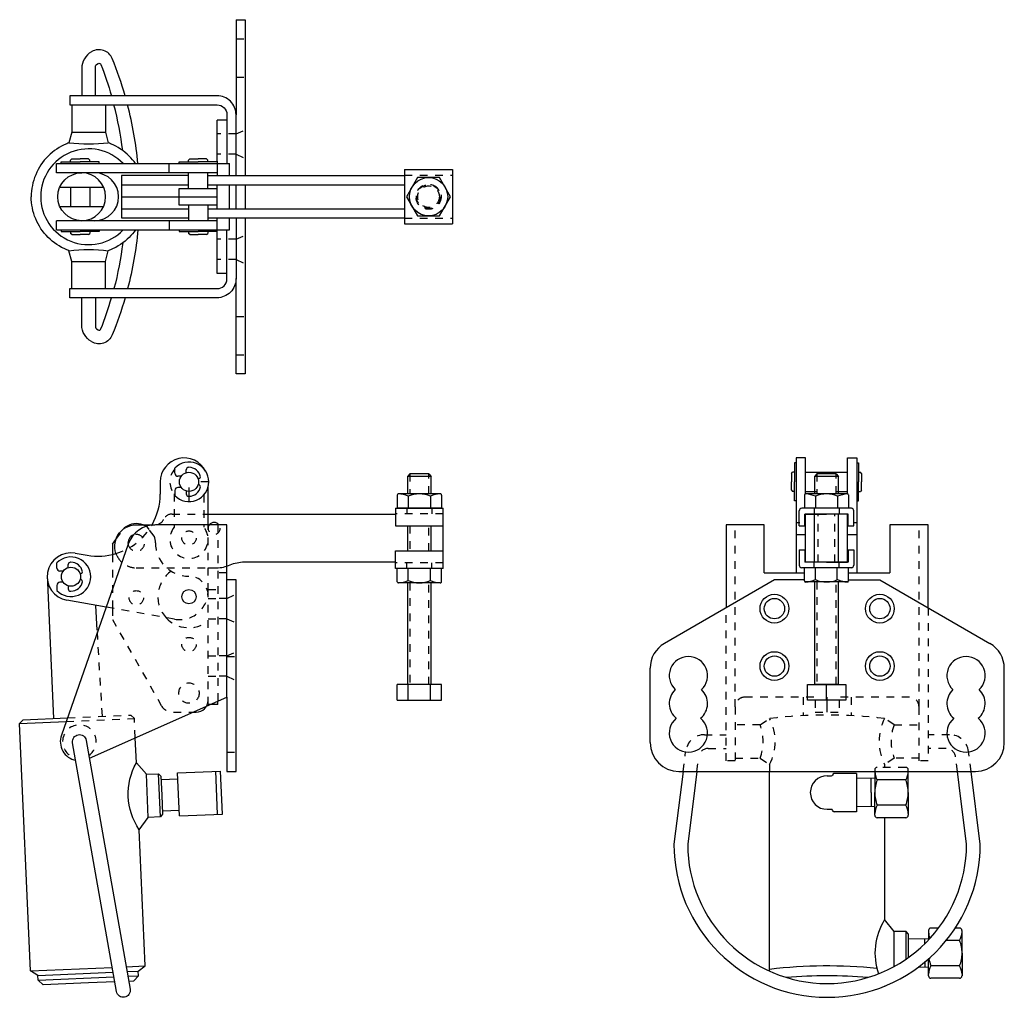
# Model space of a CAD drawing. Extents: x 21.4 to 34.3, y -4.8 to 8.
import ezdxf

# ---------------------------------------------------------------- set-up
doc = ezdxf.new("R2010")
doc.units = 0
doc.header["$LTSCALE"] = 0.2
doc.header["$MEASUREMENT"] = 0
doc.linetypes.add('CENTER', pattern=[2, 1.25, -0.25, 0.25, -0.25])
doc.linetypes.add('HIDDEN', pattern=[0.375, 0.25, -0.125])
doc.layers.get('0').update_dxf_attribs({"linetype": 'CONTINUOUS'})
for name, color, linetype in [('CENTER', 7, 'CENTER'), ('DIM', 7, 'CONTINUOUS'), ('HIDDEN', 7, 'HIDDEN'), ('OBJ', 7, 'CONTINUOUS')]:
    doc.layers.add(name, color=color, linetype=linetype)

# ---------------------------------------------------------------- blocks, each defined once
blk = doc.blocks.new('A$C31C3')
at = {"layer": 'HIDDEN'}
for p, q in [((0.63, 0.637), (0.005, 0.637)), ((0.63, 0.075), (0.005, 0.075))]:
    blk.add_line(p, q, dxfattribs=at)
for radius in [0.164, 0.156, 0.141]:
    blk.add_circle((0.317, 0.356), radius, dxfattribs=at)
at = {"layer": 'OBJ'}
for p, q in [((0.005, 0), (0.005, 0.712)), ((0.63, 0.712), (0.005, 0.712)), ((0.63, 0), (0.63, 0.712)), ((0.63, 0), (0.005, 0))]:
    blk.add_line(p, q, dxfattribs=at)
blk.add_lwpolyline([(0.173, 0.606), (0.029, 0.356), (0.173, 0.106), (0.462, 0.106), (0.606, 0.356), (0.462, 0.606)], close=True, dxfattribs=at)
blk.add_circle((0.317, 0.356), 0.25, dxfattribs=at)

msp = doc.modelspace()

# ---------------------------------------------------------------- linework, layer by layer
for p, q in [((22.348, 7.593), (22.354, 7.597)), ((22.093, 6.196), (22.077, 6.18)), ((22.077, 6.156), (22.077, 6.18)), ((22.093, 6.196), (22.202, 6.196)), ((22.312, 6.196), (22.202, 6.196)), ((22.312, 6.196), (22.327, 6.18)), ((22.327, 6.156), (22.327, 6.18)), ((23.634, 6.196), (23.618, 6.18)), ((23.618, 6.156), (23.618, 6.18)), ((23.634, 6.196), (23.743, 6.196)), ((23.853, 6.196), (23.743, 6.196)), ((23.853, 6.196), (23.868, 6.18)), ((23.868, 6.156), (23.868, 6.18)), ((21.952, 6.156), (22.202, 6.156)), ((21.952, 6.134), (21.952, 6.156)), ((22.452, 6.156), (22.202, 6.156)), ((22.452, 6.134), (22.452, 6.156)), ((23.493, 6.134), (23.493, 6.156)), ((23.493, 6.156), (23.743, 6.156)), ((23.993, 6.156), (23.743, 6.156)), ((23.618, 5.811), (23.618, 6.014)), ((23.868, 5.811), (23.868, 6.014)), ((23.618, 5.592), (23.618, 5.389)), ((23.868, 5.592), (23.868, 5.389)), ((21.952, 5.269), (21.952, 5.247)), ((21.952, 5.247), (22.202, 5.247)), ((22.077, 5.247), (22.077, 5.223)), ((22.093, 5.207), (22.077, 5.223)), ((22.093, 5.207), (22.202, 5.207)), ((22.452, 5.247), (22.202, 5.247)), ((22.312, 5.207), (22.202, 5.207)), ((22.312, 5.207), (22.327, 5.223)), ((22.327, 5.247), (22.327, 5.223)), ((22.452, 5.269), (22.452, 5.247)), ((23.493, 5.269), (23.493, 5.247)), ((23.493, 5.247), (23.743, 5.247)), ((23.618, 5.247), (23.618, 5.223)), ((23.634, 5.207), (23.618, 5.223)), ((23.634, 5.207), (23.743, 5.207)), ((23.993, 5.247), (23.743, 5.247)), ((23.853, 5.207), (23.743, 5.207)), ((23.853, 5.207), (23.868, 5.223)), ((23.868, 5.247), (23.868, 5.223)), ((31.552, 2.228), (31.529, 2.228)), ((31.529, 2.228), (31.529, 1.978)), ((32.343, 2.228), (32.366, 2.228)), ((32.366, 2.228), (32.366, 1.978)), ((23.438, 2.091), (23.438, 2.158)), ((23.588, 2.099), (23.588, 2.137)), ((31.49, 2.088), (31.505, 2.103)), ((31.49, 2.088), (31.49, 1.978)), ((31.529, 2.103), (31.505, 2.103)), ((32.366, 2.103), (32.39, 2.103)), ((32.406, 2.088), (32.39, 2.103)), ((32.406, 2.088), (32.406, 1.978)), ((23.521, 2.051), (23.478, 2.051)), ((23.759, 2.02), (23.742, 2.016)), ((23.759, 1.937), (23.742, 1.941)), ((23.881, 1.978), (23.777, 1.978)), ((31.49, 1.869), (31.49, 1.978)), ((31.529, 1.728), (31.529, 1.978)), ((32.366, 1.728), (32.366, 1.978)), ((32.406, 1.869), (32.406, 1.978)), ((23.438, 1.865), (23.438, 1.799)), ((23.521, 1.905), (23.478, 1.905)), ((23.588, 1.858), (23.588, 1.82)), ((23.623, 1.905), (23.623, 1.72)), ((31.49, 1.869), (31.505, 1.853)), ((31.529, 1.853), (31.505, 1.853)), ((32.366, 1.853), (32.39, 1.853)), ((32.406, 1.869), (32.39, 1.853)), ((23.618, 1.79), (23.623, 1.79)), ((31.552, 1.728), (31.529, 1.728)), ((32.343, 1.728), (32.366, 1.728)), ((22.623, 1.166), (22.623, 1.029)), ((21.897, 0.852), (21.897, 0.919)), ((21.981, 0.812), (21.937, 0.812)), ((22.047, 0.859), (22.047, 0.898)), ((22.219, 0.781), (22.201, 0.776)), ((21.981, 0.666), (21.937, 0.666)), ((22.219, 0.697), (22.201, 0.702)), ((21.897, 0.626), (21.897, 0.559)), ((22.047, 0.619), (22.047, 0.58)), ((22.077, 0.55), (22.082, 0.55)), ((22.862, -1.069), (22.911, -1.113)), ((23.671, -1.031), (23.717, -1.031)), ((23.474, -1.824), (24.036, -1.799)), ((24.06, -2.361), (24.036, -1.799)), ((32.578, -1.783), (32.578, -2.08)), ((33.015, -2.08), (33.015, -1.783)), ((23.259, -1.911), (23.477, -1.902)), ((23.498, -2.386), (23.474, -1.824)), ((23.997, -2.364), (23.973, -1.802)), ((32.337, -1.83), (32.046, -1.83)), ((32.578, -1.893), (32.337, -1.898)), ((32.531, -2.08), (32.531, -1.894)), ((32.984, -1.916), (32.609, -1.916)), ((32.531, -2.08), (32.531, -2.267)), ((32.578, -2.377), (32.578, -2.08)), ((33.015, -2.08), (33.015, -2.377)), ((23.276, -2.317), (23.495, -2.308)), ((32.578, -2.268), (32.337, -2.263)), ((32.984, -2.244), (32.609, -2.244)), ((23.498, -2.386), (24.06, -2.361)), ((32.337, -2.33), (32.046, -2.33)), ((32.984, -2.408), (32.609, -2.408)), ((33.41, -3.849), (33.31, -3.849)), ((33.685, -3.849), (33.629, -3.849)), ((33.279, -3.881), (33.279, -4.004)), ((33.717, -4.178), (33.717, -3.881)), ((33.279, -3.99), (33.018, -3.995)), ((33.232, -4.052), (33.232, -3.991)), ((33.685, -4.013), (33.509, -4.013)), ((33.717, -4.178), (33.717, -4.474)), ((33.279, -4.365), (33.145, -4.362)), ((33.232, -4.294), (33.232, -4.364)), ((33.279, -4.474), (33.279, -4.253)), ((33.685, -4.342), (33.31, -4.342)), ((33.685, -4.506), (33.31, -4.506))]:
    msp.add_line(p, q)
at = {"linetype": 'HIDDEN'}
for p, q in [((22.623, 1.029), (22.623, 0.326)), ((22.623, 0.326), (22.623, 0.182)), ((23.42, -1.031), (23.671, -1.031)), ((32.984, -1.752), (32.609, -1.752))]:
    msp.add_line(p, q, dxfattribs=at)
for points in [[(22.348, 7.593, 0.267949), (22.223, 7.377), (22.223, 7.021)], [(22.789, 7.021, 0.026911), (22.621, 7.505, 0.454428), (22.354, 7.597)], [(22.402, 7.021), (22.402, 7.406, -0.267949), (22.415, 7.428), (22.437, 7.441, -0.459699), (22.473, 7.428, -0.022548), (22.61, 7.021)], [(24.238, 5.977), (24.238, 6.771, 0.414214), (23.988, 7.021), (22.066, 7.021), (22.066, 6.901), (23.993, 6.901, -0.414214), (24.118, 6.776), (24.118, 6.134)], [(22.758, 6.305, 0.031929), (22.643, 6.901, 0.031929)], [(22.956, 6.134, 0.040973), (22.822, 6.901, 0.040973)], [(22.056, 6.406, 0.010785), (22.026, 6.394, 0.098527), (21.783, 6.232, 0.098456), (21.621, 5.989, 0.098406), (21.563, 5.701, 0.098406)], [(22.764, 6.134, 2.491481), (22.764, 5.269, 2.491481)], [(22.056, 6.406, 0.055657), (22.569, 6.406, 0.055657)], [(22.925, 6.134, 0.042865), (22.843, 6.232, 0.098527), (22.599, 6.394, 0.010776), (22.569, 6.406, 0.098576)], [(22.222, 5.389, -1), (22.222, 6.014, -1)], [(22.222, 5.389, 1), (22.222, 6.014, 1)], [(22.391, 5.389, 1), (22.391, 6.014, 1)], [(22.056, 4.997, -0.010785), (22.026, 5.009, -0.098527), (21.783, 5.171, -0.098456), (21.621, 5.414, -0.098406), (21.563, 5.701, -0.098406)], [(24.238, 5.426), (24.238, 4.632, -0.414214), (23.988, 4.382), (22.066, 4.382), (22.066, 4.501), (23.993, 4.501, 0.414214), (24.118, 4.626), (24.118, 5.269)], [(22.925, 5.269, -0.042865), (22.843, 5.171, -0.098527), (22.599, 5.009, -0.010776), (22.569, 4.997, -0.098576)], [(22.956, 5.269, -0.040973), (22.822, 4.501, -0.040973)], [(22.758, 5.098, -0.031929), (22.643, 4.501, -0.031929)], [(22.056, 4.997, -0.055657), (22.569, 4.997, -0.055657)], [(22.348, 3.81, -0.267949), (22.223, 4.026), (22.223, 4.382)], [(22.789, 4.382, -0.026911), (22.621, 3.898, -0.454428), (22.354, 3.806)], [(22.402, 4.382), (22.402, 3.997, 0.267949), (22.415, 3.975), (22.437, 3.962, 0.459699), (22.473, 3.975, 0.022548), (22.61, 4.382)], [(24.117, 1.416), (23.184, 1.416, 0.318764), (22.83, 1.165), (21.957, -1.331, 0.457119), (22.145, -1.659)], [(24.162, 0.893, -0.106763), (24.343, 0.932)], [(22.835, -4.542), (22.904, -4.539), (22.964, -4.474), (22.961, -4.412), (23.052, -4.345), (22.974, -2.565, -0.285714), (22.936, -1.691), (22.922, -1.364)], [(30.075, -1.803), (29.955, -2.754, 1), (33.955, -2.754), (33.835, -1.803, 0.377928)], [(30.255, -1.803), (30.232, -1.984), (30.135, -2.754, 1), (33.776, -2.754), (33.679, -1.984), (33.656, -1.803, 0.377928)], [(31.205, -4.413), (31.205, -1.803, 0.23932)], [(32.705, -2.408), (32.705, -3.74, 0.225774), (32.625, -4.447)], [(32.605, -4.378, 0.055697), (31.205, -4.389, 0.055697)], [(32.486, -4.496, 0.042151), (31.425, -4.496, 0.042151)]]:
    msp.add_lwpolyline(points, format="xyb")
for points in [[(22.094, 6.901), (22.094, 6.599), (22.094, 6.547), (22.056, 6.406)], [(22.532, 6.901), (22.532, 6.599), (22.532, 6.547), (22.569, 6.406)], [(22.094, 6.547), (22.532, 6.547)], [(21.891, 6.134), (23.993, 6.134)], [(23.363, 6.014), (23.363, 6.134)], [(23.993, 6.014), (21.891, 6.014)], [(23.618, 5.977), (22.743, 5.977), (22.743, 5.894), (22.743, 5.509), (22.743, 5.426), (23.618, 5.426)], [(23.868, 5.977), (23.988, 5.977), (26.438, 5.977)], [(21.936, 5.826), (22.509, 5.826)], [(22.077, 5.826), (22.077, 5.576)], [(22.327, 5.826), (22.327, 5.576)], [(22.743, 5.858), (23.618, 5.858)], [(23.993, 5.592), (23.493, 5.592), (23.493, 5.701), (23.493, 5.811), (23.993, 5.811)], [(23.868, 5.858), (26.438, 5.858)], [(24.238, 5.545), (24.238, 5.701), (24.238, 5.858)], [(22.743, 5.701), (23.493, 5.701)], [(23.493, 5.701), (23.993, 5.701)], [(21.936, 5.576), (22.509, 5.576)], [(22.743, 5.545), (23.618, 5.545)], [(23.868, 5.545), (26.438, 5.545)], [(23.868, 5.426), (23.988, 5.426), (26.438, 5.426)], [(23.993, 5.389), (21.891, 5.389)], [(23.363, 5.389), (23.363, 5.269)], [(21.891, 5.269), (23.993, 5.269)], [(22.094, 4.501), (22.094, 4.804), (22.094, 4.856), (22.056, 4.997)], [(22.532, 4.501), (22.532, 4.804), (22.532, 4.856), (22.569, 4.997)], [(22.094, 4.856), (22.532, 4.856)], [(31.672, 1.819), (31.672, 2.291), (31.552, 2.291), (31.552, 0.791)], [(32.223, 1.819), (32.223, 2.291), (32.343, 2.291), (32.343, 0.791)], [(31.948, 0.931), (31.672, 0.931), (31.672, 1.072), (31.672, 1.558), (31.948, 1.558)], [(31.791, 0.931), (31.791, 1.558)], [(31.948, 0.931), (32.223, 0.931), (32.223, 1.072), (32.223, 1.558), (31.948, 1.558)], [(32.104, 0.931), (32.104, 1.558)], [(22.322, -1.63), (24.117, -0.834), (24.117, 1.416), (23.769, 1.416)], [(31.135, 0.791), (31.135, 1.416), (30.636, 1.416), (30.636, 0.333)], [(33.275, 0.332), (33.275, 1.416), (32.775, 1.416), (32.775, 0.791)], [(21.858, -1.113), (21.777, 0.76)], [(22.425, 0.039), (22.405, 0.362)], [(22.654, -4.55), (22.311, -4.565), (21.718, -4.591), (21.653, -4.531), (21.65, -4.469), (21.553, -4.41), (21.412, -1.179), (21.457, -1.13), (22.036, -1.105)], [(21.412, -1.179), (22.019, -1.152)], [(22.974, -2.565), (23.092, -2.404), (23.068, -1.842), (22.936, -1.691)], [(23.068, -1.842), (23.224, -1.835), (23.257, -1.865), (23.267, -2.114), (23.278, -2.364), (23.249, -2.397), (23.092, -2.404)], [(23.249, -2.397), (23.224, -1.835)], [(33.018, -4.233), (33.018, -4.178), (33.018, -3.928), (32.987, -3.896), (32.83, -3.896), (32.705, -3.74)], [(32.83, -4.351), (32.83, -3.896)], [(32.987, -4.255), (32.987, -3.896)], [(21.553, -4.41), (22.622, -4.363)], [(22.802, -4.355), (23.052, -4.345)], [(21.65, -4.469), (22.633, -4.426)], [(21.653, -4.531), (22.643, -4.488)], [(22.813, -4.418), (22.961, -4.412)], [(22.824, -4.48), (22.964, -4.474)]]:
    msp.add_lwpolyline(points)
for points in [[(31.643, -0.834), (31.643, -1.076)], [(32.268, -0.834), (32.268, -1.076)], [(31.08, -1.632), (31.205, -1.714), (31.205, -1.803)], [(32.831, -1.632), (32.705, -1.714), (32.705, -1.752)]]:
    msp.add_lwpolyline(points, dxfattribs=at)
for points in [[(31.08, -1.195), (31.205, -1.113, -0.059714), (32.705, -1.113, 0.23932), (32.705, -1.714)], [(31.205, -1.714, 0.23932), (31.205, -1.113, 0.23932)], [(30.755, -1.632), (31.08, -1.632, 0.185329), (31.08, -1.195), (30.755, -1.195)], [(33.155, -1.632), (32.831, -1.632, -0.185329), (32.831, -1.195), (33.155, -1.195)], [(30.108, -1.543, -0.377928), (30.356, -1.324), (30.636, -1.324)], [(33.802, -1.543, 0.377928), (33.554, -1.324), (33.275, -1.324)], [(30.279, -1.613, -0.377928), (30.403, -1.503), (30.636, -1.503)], [(33.632, -1.613, 0.377928), (33.508, -1.503), (33.275, -1.503)]]:
    msp.add_lwpolyline(points, format="xyb", dxfattribs=at)
msp.add_lwpolyline([(22.677, -4.68), (22.104, -1.429, -1), (22.281, -1.398), (22.854, -4.649, -1)], format="xyb", close=True)
for centre, radius in [((23.623, 1.978), 0.125), ((22.082, 0.739), 0.125), ((31.267, 0.322), 0.133), ((32.644, 0.322), 0.133), ((31.267, -0.428), 0.133), ((32.644, -0.428), 0.133)]:
    msp.add_circle(centre, radius)
for centre, radius in [((23.623, 1.244), 0.0935), ((23.623, -0.781), 0.133)]:
    msp.add_circle(centre, radius, dxfattribs=at)
for centre, radius, start, end in [((23.623, 1.978), 0.258, 224.1882, 135.8118), ((23.478, 2.091), 0.04, 180, 270), ((23.618, 2.137), 0.03, 90, 180), ((23.62, 2.01), 0.158, 12.5269, 88.9835), ((23.754, 2.039), 0.02, 284.5829, 12.5269), ((23.754, 1.917), 0.02, 347.4731, 75.4171), ((23.478, 1.865), 0.04, 90, 180), ((23.618, 1.82), 0.03, 180, 270), ((23.62, 1.947), 0.158, 271.0165, 347.4731), ((22.082, 0.739), 0.258, 224.1882, 135.8118), ((22.077, 0.898), 0.03, 90, 180), ((22.079, 0.77), 0.158, 12.5269, 88.9835), ((21.937, 0.852), 0.04, 180, 270), ((22.213, 0.8), 0.02, 284.5829, 12.5269), ((21.937, 0.626), 0.04, 90, 180), ((22.079, 0.708), 0.158, 271.0165, 347.4731), ((22.213, 0.678), 0.02, 347.4731, 75.4171), ((22.077, 0.58), 0.03, 180, 270), ((23.717, -0.875), 0.156, 270, 0), ((32.609, -1.783), 0.0312, 90, 180), ((32.984, -1.783), 0.0312, 0, 90), ((32.837, -1.792), 0.26, 183.1956, 208.5641), ((33.038, -2.083), 0.46, 158.7569, 179.6745), ((32.756, -1.792), 0.26, 331.4359, 356.8044), ((32.555, -2.083), 0.46, 0.3255, 21.2431), ((33.038, -2.078), 0.46, 180.3255, 201.2431), ((32.555, -2.078), 0.46, 338.7569, 359.6745), ((32.837, -2.369), 0.26, 151.4359, 176.8044), ((32.756, -2.369), 0.26, 3.1956, 28.5641), ((32.609, -2.377), 0.0312, 180, 270), ((32.984, -2.377), 0.0312, 270, 0), ((33.31, -3.881), 0.0312, 90, 180), ((33.685, -3.881), 0.0312, 0, 90), ((33.539, -3.889), 0.26, 183.1956, 201.626), ((33.457, -3.889), 0.26, 331.4359, 356.8044), ((33.257, -4.18), 0.46, 0.3255, 21.2431), ((33.257, -4.175), 0.46, 338.7569, 359.6745), ((33.539, -4.466), 0.26, 151.4359, 176.8044), ((33.739, -4.175), 0.46, 189.1655, 201.2431), ((33.457, -4.466), 0.26, 3.1956, 28.5641), ((33.31, -4.474), 0.0312, 180, 270), ((33.685, -4.474), 0.0312, 270, 0), ((33.408, -4.178), 0.828, 211.4521, 211.8908)]:
    msp.add_arc(centre, radius, start, end)
msp.add_arc((23.179, 1.542), 0.125, 290.0175, 333.8961, dxfattribs=at)
at = {"layer": 'CENTER', "linetype": 'HIDDEN'}
for p, q in [((24.238, 7.764), (24.357, 7.764)), ((24.238, 7.264), (24.357, 7.264)), ((24.238, 4.139), (24.357, 4.139)), ((24.238, 3.639), (24.357, 3.639))]:
    msp.add_line(p, q, dxfattribs=at)
at = {"layer": 'DIM'}
for p, q in [((24.238, 8.014), (24.357, 8.014)), ((24.238, 8.014), (24.238, 7.514)), ((24.357, 8.014), (24.357, 5.977)), ((24.238, 7.514), (24.238, 6.771)), ((24.118, 6.701), (23.993, 6.701)), ((23.993, 6.165), (23.993, 6.701)), ((21.891, 6.014), (21.891, 6.134)), ((23.993, 6.165), (23.993, 5.977)), ((23.993, 6.134), (24.15, 6.134)), ((24.15, 5.977), (24.15, 6.134)), ((23.993, 5.545), (23.993, 5.858)), ((24.15, 5.545), (24.15, 5.858)), ((24.357, 5.858), (24.357, 5.545)), ((23.993, 5.238), (23.993, 5.426)), ((24.15, 5.269), (24.15, 5.426)), ((24.357, 5.426), (24.357, 3.389)), ((21.891, 5.269), (21.891, 5.389)), ((23.993, 5.269), (24.15, 5.269)), ((23.993, 4.701), (23.993, 5.238)), ((24.118, 4.701), (23.993, 4.701)), ((24.238, 3.389), (24.238, 4.632)), ((24.357, 3.389), (24.238, 3.389)), ((31.672, 2.103), (32.223, 2.103)), ((23.248, 1.978), (23.248, 1.819)), ((23.873, 1.416), (23.873, 1.915)), ((31.672, 1.853), (31.814, 1.853)), ((32.081, 1.853), (32.223, 1.853)), ((23.873, 1.557), (26.318, 1.557)), ((31.552, 1.448), (31.597, 1.448)), ((32.298, 1.448), (32.343, 1.448)), ((22.774, 1.366), (22.788, 1.385)), ((26.943, 1.076), (26.943, 1.403)), ((31.552, 1.292), (31.672, 1.292)), ((32.223, 1.292), (32.343, 1.292)), ((22.623, 1.166), (22.669, 1.227)), ((23.185, 1.182), (23.185, 1.182)), ((22.137, 1.047), (22.294, 1.019)), ((24.343, 0.932), (26.318, 0.932)), ((31.135, 0.791), (31.659, 0.791)), ((32.236, 0.791), (32.775, 0.791)), ((23.623, 0.744), (23.622, 0.744)), ((24.237, 0.697), (24.117, 0.697)), ((24.237, -1.803), (24.237, 0.697)), ((31.269, 0.697), (29.831, -0.132)), ((31.659, 0.697), (31.269, 0.697)), ((32.236, 0.697), (32.644, 0.697)), ((32.644, 0.697), (34.081, -0.132)), ((22.541, 0.341), (22.029, 0.431)), ((29.644, -1.428), (29.644, -0.457)), ((34.269, -1.428), (34.269, -0.457)), ((23.998, -0.928), (23.998, -0.887)), ((24.117, -0.834), (24.117, -1.803)), ((31.955, -1.031), (31.955, -0.834)), ((23.998, -0.928), (23.873, -0.928)), ((24.117, -1.803), (24.237, -1.803)), ((30.019, -1.803), (33.894, -1.803)), ((31.955, -1.862), (32.012, -1.862)), ((32.032, -1.839), (32.026, -1.853)), ((32.337, -1.83), (32.337, -2.33)), ((31.955, -2.299), (32.012, -2.299)), ((32.032, -2.322), (32.026, -2.308))]:
    msp.add_line(p, q, dxfattribs=at)
at = {"layer": 'DIM', "linetype": 'HIDDEN'}
for p, q in [((24.238, 6.523), (24.357, 6.577)), ((24.238, 6.523), (23.993, 6.523)), ((24.238, 6.257), (23.993, 6.257)), ((24.238, 6.257), (24.357, 6.202)), ((24.238, 5.146), (23.993, 5.146)), ((24.238, 5.146), (24.357, 5.2)), ((24.238, 4.88), (23.993, 4.88)), ((24.238, 4.88), (24.357, 4.825)), ((23.428, 1.822), (23.428, 1.385)), ((23.818, 1.81), (23.818, 1.385)), ((23.873, 0.553), (23.873, 1.416)), ((22.669, 1.227), (22.774, 1.366)), ((23.103, 1.356), (23.082, 1.385)), ((23.17, 1.268), (23.103, 1.356)), ((24.117, 0.791), (23.998, 0.791)), ((23.873, -0.928), (23.873, 0.572)), ((23.873, 0.572), (23.998, 0.572)), ((23.873, 0.455), (23.998, 0.455)), ((24.117, 0.455), (24.237, 0.51)), ((23.433, 0.184), (22.541, 0.341)), ((22.623, 0.182), (23.257, -0.936)), ((23.873, 0.189), (23.998, 0.189)), ((24.117, 0.189), (24.237, 0.135)), ((24.117, -0.295), (24.237, -0.24)), ((23.873, -0.295), (23.998, -0.295)), ((24.117, -0.303), (24.237, -0.303)), ((23.873, -0.561), (23.998, -0.561)), ((24.117, -0.561), (24.237, -0.615)), ((31.799, -0.873), (31.799, -1.031)), ((32.112, -0.873), (32.112, -1.031)), ((31.799, -1.031), (32.112, -1.031)), ((24.117, -1.553), (24.237, -1.553))]:
    msp.add_line(p, q, dxfattribs=at)
at = {"layer": 'DIM'}
msp.add_lwpolyline([(22.683, 1.01, -0.557834), (22.935, 1.417), (23.122, 1.417), (23.141, 1.417)], format="xyb", dxfattribs=at)
at = {"layer": 'DIM', "linetype": 'HIDDEN'}
for points in [[(23.141, 1.417), (23.179, 1.417), (23.222, 1.424)], [(33.155, -0.959), (33.155, 1.416)], [(32.831, -1.195), (32.705, -1.113)], [(30.075, -1.803), (30.108, -1.543)], [(33.835, -1.803), (33.802, -1.543)], [(30.255, -1.803), (30.279, -1.613)], [(33.656, -1.803), (33.632, -1.613)]]:
    msp.add_lwpolyline(points, dxfattribs=at)
for centre in [(22.935, 0.463), (23.623, -0.147)]:
    msp.add_circle(centre, 0.0938, dxfattribs=at)
at = {"layer": 'DIM'}
for centre, radius in [((23.623, 0.478), 0.0938), ((31.267, 0.322), 0.188), ((32.644, 0.322), 0.188), ((31.267, -0.428), 0.188), ((32.644, -0.428), 0.188)]:
    msp.add_circle(centre, radius, dxfattribs=at)
for centre, radius, start, end in [((23.56, 1.978), 0.312, 26.3678, 180), ((22.435, 1.819), 0.812, 330.3172, 0), ((22.935, 1.182), 0.25, 69.6359, 125.9862), ((23.951, 1.37), 0.0783, 36.4591, 143.5409), ((22.935, 1.182), 0.109, 109.0648, 191.7943), ((22.083, 0.739), 0.312, 80, 260), ((22.435, 1.819), 0.812, 260, 286.7777), ((30.019, -0.457), 0.375, 119.9816, 180), ((33.894, -0.457), 0.375, 0, 60.0184), ((30.144, -0.553), 0.25, 313.1136, 226.8864), ((33.769, -0.553), 0.25, 313.1136, 226.8864), ((30.144, -0.918), 0.25, 133.1136, 230.3539), ((30.144, -0.918), 0.25, 309.6461, 46.8864), ((33.769, -0.918), 0.25, 133.1136, 230.3539), ((33.769, -0.918), 0.25, 309.6461, 46.8864), ((30.144, -1.303), 0.25, 129.6461, 50.3539), ((33.769, -1.303), 0.25, 129.6461, 50.3539), ((30.019, -1.428), 0.375, 180, 270), ((33.894, -1.428), 0.375, 270, 0), ((31.955, -2.08), 0.219, 90.0001, 269.9999), ((32.012, -1.846), 0.0156, 270, 334.004), ((32.046, -1.846), 0.0156, 90, 154.004), ((32.012, -2.315), 0.0156, 25.996, 90), ((32.046, -2.315), 0.0156, 205.996, 270)]:
    msp.add_arc(centre, radius, start, end, dxfattribs=at)
at = {"layer": 'DIM', "linetype": 'HIDDEN'}
for centre, radius, start, end in [((23.623, 1.978), 0.25, 137.7314, 218.7394), ((22.435, 1.819), 0.812, 286.7777, 330.3172), ((22.935, 1.182), 0.25, 54.0138, 69.6359), ((23.951, 1.37), 0.0783, 143.5409, 36.4591), ((22.935, 1.182), 0.109, 191.7943, 109.0648), ((23.623, 1.228), 0.25, 141.2606, 38.7394), ((22.935, 1.182), 0.25, 0, 19.9862), ((23.622, 1.182), 0.438, 180, 270), ((23.623, 0.478), 0.406, 125.0329, 222.7447), ((23.623, 0.494), 0.25, 0, 90), ((23.498, 0.553), 0.375, 260, 0), ((23.623, 0.478), 0.406, 222.7447, 307.9799), ((23.42, -0.844), 0.188, 209.5263, 270), ((22.192, -1.414), 0.219, 304.1941, 255.8059)]:
    msp.add_arc(centre, radius, start, end, dxfattribs=at)
at = {"layer": 'HIDDEN'}
for p, q in [((26.506, 2.081), (26.506, 1.821)), ((26.756, 1.821), (26.756, 2.081)), ((31.823, 2.081), (31.823, 1.82)), ((32.073, 1.82), (32.073, 2.081)), ((23.404, 1.557), (23.873, 1.557)), ((26.943, 1.559), (26.318, 1.559)), ((26.467, 1.634), (26.467, 1.559)), ((26.795, 1.634), (26.795, 1.559)), ((31.784, 1.633), (31.784, 1.558)), ((31.838, 0.931), (31.838, 1.558)), ((32.057, 0.931), (32.057, 1.558)), ((32.112, 1.633), (32.112, 1.558)), ((23.998, 1.416), (23.998, -0.887)), ((26.506, 1.403), (26.506, 1.076)), ((26.756, 1.076), (26.756, 1.403)), ((26.943, 0.92), (26.318, 0.92)), ((26.467, 0.845), (26.467, 0.92)), ((26.795, 0.845), (26.795, 0.92)), ((31.784, 0.857), (31.784, 0.931)), ((32.112, 0.857), (32.112, 0.931)), ((22.935, 0.854), (23.873, 0.854)), ((26.506, 0.658), (26.506, -0.669)), ((26.756, -0.669), (26.756, 0.658)), ((31.823, 0.67), (31.823, -0.669)), ((32.073, -0.669), (32.073, 0.67)), ((24.117, 0.455), (23.998, 0.455)), ((24.117, 0.189), (23.998, 0.189)), ((22.493, -1.079), (22.425, 0.039)), ((24.117, -0.295), (23.998, -0.295)), ((24.117, -0.561), (23.998, -0.561)), ((22.019, -1.152), (22.911, -1.113)), ((22.036, -1.105), (22.862, -1.069)), ((22.922, -1.364), (22.911, -1.113))]:
    msp.add_line(p, q, dxfattribs=at)
at = {"layer": 'HIDDEN', "linetype": 'Continuous'}
msp.add_line((23.873, 0.854), (23.982, 0.854), dxfattribs=at)
at = {"layer": 'HIDDEN', "linetype": 'HIDDEN'}
msp.add_lwpolyline([(30.755, -0.959), (30.755, 1.416)], dxfattribs=at)
for points in [[(31.782, -0.834), (30.88, -0.834, 0.414214), (30.755, -0.959), (30.755, -1.664), (30.636, -1.664), (30.636, 0.333)], [(33.275, 0.332), (33.275, -1.664), (33.155, -1.664), (33.155, -0.959, 0.414214), (33.03, -0.834), (32.113, -0.834)]]:
    msp.add_lwpolyline(points, format="xyb", dxfattribs=at)
at = {"layer": 'HIDDEN'}
for centre, radius, start, end in [((23.402, 1.434), 0.123, 89.4382, 154.4579), ((22.935, 1.136), 0.281, 206.617, 244.5607), ((22.935, 1.136), 0.281, 244.5607, 270)]:
    msp.add_arc(centre, radius, start, end, dxfattribs=at)
at = {"layer": 'HIDDEN', "linetype": 'Continuous'}
msp.add_arc((23.982, 1.292), 0.437, 270, 294.3759, dxfattribs=at)
at = {"layer": 'OBJ'}
for p, q in [((26.506, 2.081), (26.474, 2.049)), ((26.756, 2.081), (26.506, 2.081)), ((26.756, 2.081), (26.787, 2.049)), ((31.823, 2.081), (31.791, 2.049)), ((32.073, 2.081), (31.823, 2.081)), ((32.073, 2.081), (32.104, 2.049)), ((26.787, 2.049), (26.474, 2.049)), ((26.474, 2.049), (26.474, 1.821)), ((26.787, 1.821), (26.787, 2.049)), ((31.791, 2.049), (31.791, 1.82)), ((32.104, 2.049), (31.791, 2.049)), ((32.104, 1.82), (32.104, 2.049)), ((26.342, 1.805), (26.342, 1.634)), ((26.904, 1.821), (26.358, 1.821)), ((26.919, 1.805), (26.919, 1.634)), ((31.659, 1.804), (31.659, 1.633)), ((32.221, 1.82), (31.675, 1.82)), ((32.236, 1.804), (32.236, 1.633)), ((26.486, 1.791), (26.486, 1.634)), ((26.775, 1.791), (26.775, 1.634)), ((31.803, 1.79), (31.803, 1.633)), ((32.092, 1.79), (32.092, 1.633)), ((26.318, 1.634), (26.318, 1.403)), ((26.318, 1.634), (26.943, 1.634)), ((26.919, 1.634), (26.342, 1.634)), ((26.943, 1.403), (26.943, 1.634)), ((31.592, 1.402), (31.592, 1.601)), ((32.272, 1.633), (31.623, 1.633)), ((32.236, 1.633), (31.659, 1.633)), ((32.229, 1.558), (31.666, 1.558)), ((31.666, 1.402), (31.666, 1.558)), ((32.229, 1.402), (32.229, 1.558)), ((32.304, 1.402), (32.304, 1.601)), ((26.318, 1.403), (26.943, 1.403)), ((26.474, 1.403), (26.474, 1.076)), ((26.787, 1.076), (26.787, 1.403)), ((31.592, 1.402), (31.666, 1.402)), ((32.229, 1.402), (32.304, 1.402)), ((26.318, 1.076), (26.943, 1.076)), ((26.318, 0.845), (26.318, 1.076)), ((26.943, 0.845), (26.943, 1.076)), ((31.592, 1.088), (31.592, 0.888)), ((31.592, 1.088), (31.666, 1.088)), ((31.666, 1.088), (31.666, 0.931)), ((32.229, 1.088), (32.229, 0.931)), ((32.229, 1.088), (32.304, 1.088)), ((32.304, 1.088), (32.304, 0.888)), ((32.229, 0.931), (31.666, 0.931)), ((26.943, 0.845), (26.318, 0.845)), ((26.919, 0.845), (26.342, 0.845)), ((26.342, 0.674), (26.342, 0.845)), ((26.486, 0.688), (26.486, 0.845)), ((26.775, 0.688), (26.775, 0.845)), ((26.919, 0.674), (26.919, 0.845)), ((32.272, 0.857), (31.623, 0.857)), ((31.659, 0.685), (31.659, 0.857)), ((31.803, 0.7), (31.803, 0.857)), ((32.087, 0.7), (32.087, 0.857)), ((32.236, 0.685), (32.236, 0.857)), ((26.904, 0.658), (26.358, 0.658)), ((26.474, 0.658), (26.474, -0.669)), ((26.787, -0.669), (26.787, 0.658)), ((32.221, 0.67), (31.675, 0.67)), ((31.791, 0.67), (31.791, -0.669)), ((32.104, -0.669), (32.104, 0.67)), ((26.919, -0.669), (26.342, -0.669)), ((26.342, -0.873), (26.342, -0.669)), ((26.787, -0.669), (26.474, -0.669)), ((26.486, -0.873), (26.486, -0.669)), ((26.775, -0.873), (26.775, -0.669)), ((26.919, -0.873), (26.919, -0.669)), ((31.698, -0.669), (32.198, -0.669)), ((31.698, -0.873), (31.698, -0.669)), ((32.104, -0.669), (31.791, -0.669)), ((31.948, -0.873), (31.948, -0.669)), ((32.198, -0.669), (32.198, -0.873)), ((26.342, -0.873), (26.919, -0.873)), ((32.198, -0.873), (31.698, -0.873))]:
    msp.add_line(p, q, dxfattribs=at)
for centre, radius, start, end in [((26.358, 1.805), 0.0156, 87.3722, 180), ((26.342, 1.465), 0.356, 66.1113, 87.3722), ((26.631, 1.465), 0.356, 66.1113, 113.8887), ((26.919, 1.465), 0.356, 92.6278, 113.8887), ((26.904, 1.805), 0.0156, 0, 92.6278), ((31.675, 1.804), 0.0156, 87.3722, 180), ((31.659, 1.464), 0.356, 66.1113, 87.3722), ((31.948, 1.464), 0.356, 66.1113, 113.8887), ((32.236, 1.464), 0.356, 92.6278, 113.8887), ((32.221, 1.804), 0.0156, 0, 92.6278), ((31.623, 1.601), 0.0312, 90, 180), ((32.272, 1.601), 0.0312, 0, 90), ((31.623, 0.888), 0.0312, 180, 270), ((32.272, 0.888), 0.0312, 270, 0), ((26.358, 0.674), 0.0156, 180, 272.6278), ((26.342, 1.014), 0.356, 272.6278, 293.8887), ((26.631, 1.014), 0.356, 246.1113, 293.8887), ((26.919, 1.014), 0.356, 246.1113, 267.3722), ((26.904, 0.674), 0.0156, 267.3722, 0), ((31.675, 0.685), 0.0156, 180, 272.6278), ((31.659, 1.026), 0.356, 272.6278, 293.8887), ((31.948, 1.026), 0.356, 246.1113, 293.8887), ((32.236, 1.026), 0.356, 246.1113, 267.3722), ((32.221, 0.685), 0.0156, 267.3722, 0)]:
    msp.add_arc(centre, radius, start, end, dxfattribs=at)

# ---------------------------------------------------------------- block references
at = {"rotation": 180}
msp.add_blockref('A$C31C3', (27.068, 6.058), dxfattribs=at)

doc.saveas('drawing.dxf')
